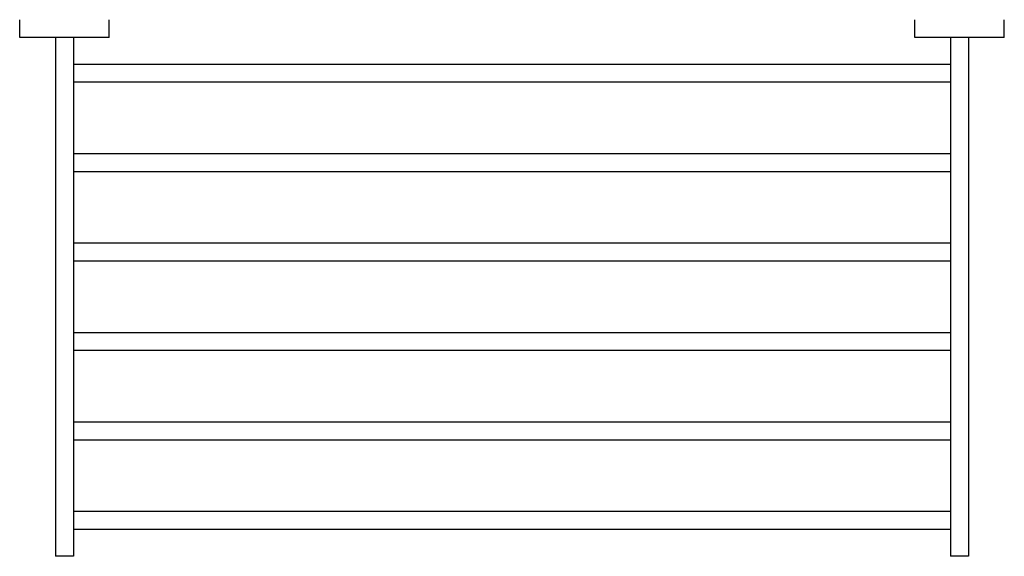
# Model space of a CAD drawing. Extents: x 68.78 to 69.33, y 425.135 to 425.435.
import ezdxf

# ---------------------------------------------------------------- set-up
doc = ezdxf.new("R2010")
doc.units = 0
doc.header["$MEASUREMENT"] = 0
doc.layers.add('LBA', color=1, linetype='CONTINUOUS')

msp = doc.modelspace()

# ---------------------------------------------------------------- linework, layer by layer
at = {"layer": 'LBA'}
for p, q in [((68.78028, 425.42484), (68.78028, 425.43484)), ((68.83028, 425.42484), (68.83028, 425.43484)), ((69.28028, 425.42484), (69.28028, 425.43484)), ((69.33028, 425.42484), (69.33028, 425.43484)), ((68.83028, 425.42484), (68.78028, 425.42484)), ((68.80028, 425.42484), (68.80028, 425.13484)), ((68.81028, 425.42484), (68.81028, 425.13484)), ((69.33028, 425.42484), (69.28028, 425.42484)), ((69.30028, 425.42484), (69.30028, 425.13484)), ((69.31028, 425.42484), (69.31028, 425.13484)), ((69.30028, 425.40984), (68.81028, 425.40984)), ((69.30028, 425.39984), (68.81028, 425.39984)), ((69.30028, 425.35984), (68.81028, 425.35984)), ((69.30028, 425.34984), (68.81028, 425.34984)), ((69.30028, 425.30984), (68.81028, 425.30984)), ((69.30028, 425.29984), (68.81028, 425.29984)), ((69.30028, 425.25984), (68.81028, 425.25984)), ((69.30028, 425.24984), (68.81028, 425.24984)), ((69.30028, 425.20984), (68.81028, 425.20984)), ((69.30028, 425.19984), (68.81028, 425.19984)), ((69.30028, 425.15984), (68.81028, 425.15984)), ((69.30028, 425.14984), (68.81028, 425.14984)), ((68.81028, 425.13484), (68.80028, 425.13484)), ((69.31028, 425.13484), (69.30028, 425.13484))]:
    msp.add_line(p, q, dxfattribs=at)

doc.saveas('drawing.dxf')
